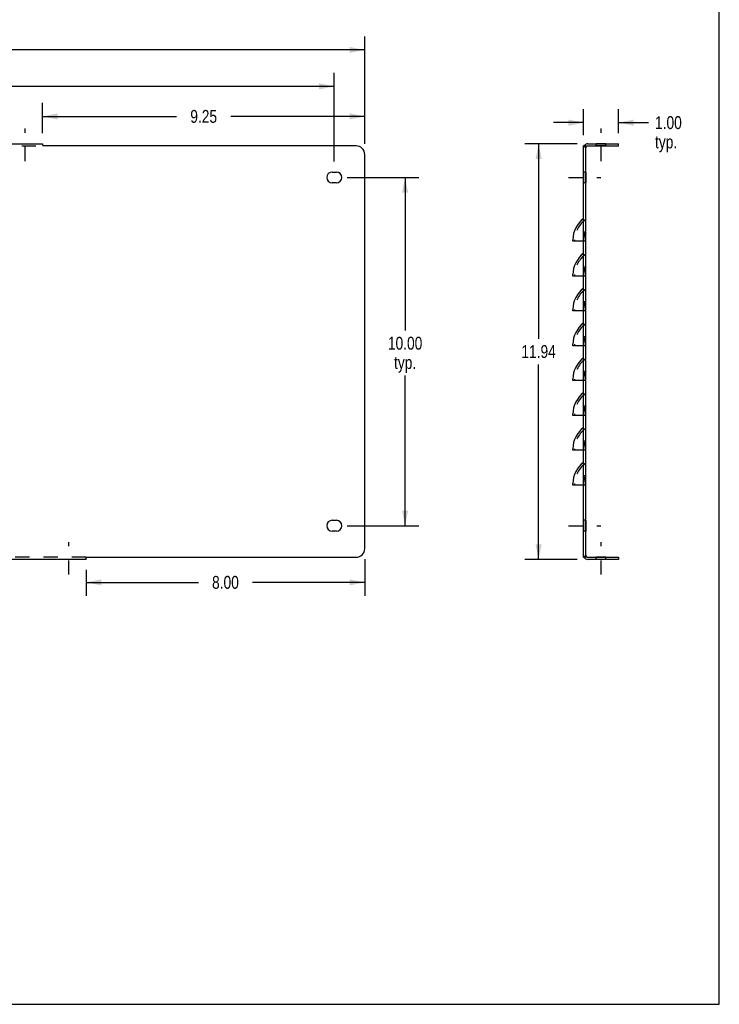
# Model space of a CAD drawing. Header units: inches. Extents: x 0 to 73.9, y 0 to 47.8.
# Tile 6 of 7: x 53.8 to 73.9, y 0 to 28.3. Entities that reach past the tile are written whole.
import ezdxf

# ---------------------------------------------------------------- set-up
doc = ezdxf.new("R2010")
doc.units = ezdxf.units.IN
doc.header["$LTSCALE"] = 4.065217
doc.header["$MEASUREMENT"] = 0
doc.linetypes.add('DASHED', pattern=[0.2, 0.1, -0.1])
doc.linetypes.add('HIDDEN', pattern=[0.2, 0.1, -0.1])
doc.layers.get('0').update_dxf_attribs({"linetype": 'CONTINUOUS'})
for name, color, linetype in [('02___PRT_ALL_AXES', 7, 'CONTINUOUS'), ('DEFAULT_2', 8, 'HIDDEN'), ('DIMENSIONS', 7, 'CONTINUOUS')]:
    doc.layers.add(name, color=color, linetype=linetype)
doc.styles.get("Standard").update_dxf_attribs({"font": 'txt', "width": 0.8})
doc.dimstyles.new('DIMSTYLE_1', dxfattribs={"dimtxt": 0.369565, "dimasz": 0.434783, "dimexe": 0.09, "dimexo": 0.07, "dimgap": 0.0425, "dimtad": 0, "dimtih": 1, "dimtoh": 1, "dimzin": 4, "dimdsep": 46, "dimtxsty": 'Standard', "dimblk": '_FILLED', "dimblk1": '_FILLED', "dimblk2": '_FILLED', "dimcen": 0.09, "dimadec": 0, "dimazin": 0, "dimtfac": 1, "dimtofl": 0, "dimtmove": 0, "dimatfit": 3, "dimldrblk": '_FILLED', "dimfxl": 0, "dimtolj": 1, "dimtzin": 4, "dimarcsym": 0})

# ---------------------------------------------------------------- blocks, each defined once
blk = doc.blocks.new('_FILLED')
at = {"color": 0, "linetype": 'ByBlock'}
blk.add_solid([(0, 0), (-1, 0.2), (-1, -0.2)], dxfattribs=at)
blk = doc.blocks.new('*D1')
at = {"layer": 'DIMENSIONS', "color": 2, "linetype": 'Continuous'}
for p, q in [((3.984, 24.709), (3.984, 27.799)), ((63.734, 24.709), (63.734, 27.799)), ((3.984, 27.408), (32.935, 27.408)), ((63.734, 27.408), (34.783, 27.408))]:
    blk.add_line(p, q, dxfattribs=at)
at = {"layer": 'DIMENSIONS', "color": 2, "linetype": 'Continuous', "xscale": 0.4347826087, "yscale": 0.4347826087, "zscale": 0.4347826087, "rotation": 180}
blk.add_blockref('_FILLED', (3.984, 27.408), dxfattribs=at)
at = {"layer": 'DIMENSIONS', "color": 2, "linetype": 'Continuous', "xscale": 0.4347826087, "yscale": 0.4347826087, "zscale": 0.4347826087}
blk.add_blockref('_FILLED', (63.734, 27.408), dxfattribs=at)
at = {"layer": 'DIMENSIONS', "color": 2, "linetype": 'Continuous', "insert": (33.859, 27.593), "char_height": 0.3696, "width": 1.47826, "attachment_point": 2, "line_spacing_factor": 0.9}
blk.add_mtext('59.75', dxfattribs=at)
blk = doc.blocks.new('*D2')
at = {"layer": 'DIMENSIONS', "color": 2, "linetype": 'Continuous'}
for p, q in [((69.834, 24.715), (68.334, 24.715)), ((68.725, 24.715), (68.725, 19.116)), ((68.725, 12.777), (68.725, 18.376)), ((69.834, 12.777), (68.334, 12.777))]:
    blk.add_line(p, q, dxfattribs=at)
at = {"layer": 'DIMENSIONS', "color": 2, "linetype": 'Continuous', "xscale": 0.4347826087, "yscale": 0.4347826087, "zscale": 0.4347826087}
for p, rotation in [((68.725, 24.715), 90), ((68.725, 12.777), 270)]:
    blk.add_blockref('_FILLED', p, dxfattribs=dict(at, rotation=rotation))
at = {"layer": 'DIMENSIONS', "color": 2, "linetype": 'Continuous', "insert": (68.725, 18.931), "char_height": 0.3696, "width": 1.47826, "attachment_point": 2, "line_spacing_factor": 0.9}
blk.add_mtext('11.94', dxfattribs=at)
blk = doc.blocks.new('*D3')
at = {"layer": 'DIMENSIONS', "color": 2, "linetype": 'Continuous'}
for p, q in [((54.484, 25.019), (54.484, 25.891)), ((63.734, 24.709), (63.734, 25.891)), ((54.484, 25.5), (58.333, 25.5)), ((63.734, 25.5), (59.885, 25.5))]:
    blk.add_line(p, q, dxfattribs=at)
at = {"layer": 'DIMENSIONS', "color": 2, "linetype": 'Continuous', "xscale": 0.4347826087, "yscale": 0.4347826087, "zscale": 0.4347826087, "rotation": 180}
blk.add_blockref('_FILLED', (54.484, 25.5), dxfattribs=at)
at = {"layer": 'DIMENSIONS', "color": 2, "linetype": 'Continuous', "xscale": 0.4347826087, "yscale": 0.4347826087, "zscale": 0.4347826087}
blk.add_blockref('_FILLED', (63.734, 25.5), dxfattribs=at)
at = {"layer": 'DIMENSIONS', "color": 2, "linetype": 'Continuous', "insert": (59.109, 25.685), "char_height": 0.3696, "width": 1.18261, "attachment_point": 2, "line_spacing_factor": 0.9}
blk.add_mtext('9.25', dxfattribs=at)
blk = doc.blocks.new('*D6')
at = {"layer": 'DIMENSIONS', "color": 2, "linetype": 'Continuous'}
for p, q in [((63.734, 12.783), (63.734, 11.727)), ((55.734, 12.473), (55.734, 11.727)), ((55.734, 12.118), (58.958, 12.118)), ((63.734, 12.118), (60.51, 12.118))]:
    blk.add_line(p, q, dxfattribs=at)
at = {"layer": 'DIMENSIONS', "color": 2, "linetype": 'Continuous', "xscale": 0.4347826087, "yscale": 0.4347826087, "zscale": 0.4347826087, "rotation": 180}
blk.add_blockref('_FILLED', (55.734, 12.118), dxfattribs=at)
at = {"layer": 'DIMENSIONS', "color": 2, "linetype": 'Continuous', "xscale": 0.4347826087, "yscale": 0.4347826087, "zscale": 0.4347826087}
blk.add_blockref('_FILLED', (63.734, 12.118), dxfattribs=at)
at = {"layer": 'DIMENSIONS', "color": 2, "linetype": 'Continuous', "insert": (59.734, 12.303), "char_height": 0.3696, "width": 1.18261, "attachment_point": 2, "line_spacing_factor": 0.9}
blk.add_mtext('8.00', dxfattribs=at)
blk = doc.blocks.new('*D7')
at = {"layer": 'DIMENSIONS', "color": 2, "linetype": 'Continuous'}
for p, q in [((70.018, 24.959), (70.018, 25.712)), ((71.018, 25.019), (71.018, 25.712)), ((70.018, 25.321), (69.149, 25.321)), ((71.018, 25.321), (71.882, 25.321))]:
    blk.add_line(p, q, dxfattribs=at)
at = {"layer": 'DIMENSIONS', "color": 2, "linetype": 'Continuous', "xscale": 0.4347826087, "yscale": 0.4347826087, "zscale": 0.4347826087}
blk.add_blockref('_FILLED', (70.018, 25.321), dxfattribs=at)
at = {"layer": 'DIMENSIONS', "color": 2, "linetype": 'Continuous', "xscale": 0.4347826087, "yscale": 0.4347826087, "zscale": 0.4347826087, "rotation": 180}
blk.add_blockref('_FILLED', (71.018, 25.321), dxfattribs=at)
at = {"layer": 'DIMENSIONS', "color": 2, "linetype": 'Continuous', "insert": (72.067, 25.506), "char_height": 0.3696, "width": 1.18261, "attachment_point": 1, "line_spacing_factor": 0.9}
blk.add_mtext('1.00\\Ptyp.', dxfattribs=at)
blk = doc.blocks.new('*D10')
at = {"layer": 'DIMENSIONS', "color": 2, "linetype": 'Continuous'}
for p, q in [((63.226, 23.746), (65.283, 23.746)), ((64.892, 23.746), (64.892, 19.356)), ((64.892, 13.746), (64.892, 18.062)), ((63.226, 13.746), (65.283, 13.746))]:
    blk.add_line(p, q, dxfattribs=at)
at = {"layer": 'DIMENSIONS', "color": 2, "linetype": 'Continuous', "xscale": 0.4347826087, "yscale": 0.4347826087, "zscale": 0.4347826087}
for p, rotation in [((64.892, 23.746), 90), ((64.892, 13.746), 270)]:
    blk.add_blockref('_FILLED', p, dxfattribs=dict(at, rotation=rotation))
at = {"layer": 'DIMENSIONS', "color": 2, "linetype": 'Continuous', "insert": (64.892, 19.171), "char_height": 0.3696, "width": 1.47826, "attachment_point": 2, "line_spacing_factor": 0.9}
blk.add_mtext('10.00\\Ptyp.', dxfattribs=at)
blk = doc.blocks.new('*D19')
at = {"color": 2, "linetype": 'Continuous'}
for p, q in [((4.859, 24.207), (4.859, 26.754)), ((62.859, 24.207), (62.859, 26.754)), ((4.859, 26.363), (32.935, 26.363)), ((62.859, 26.363), (34.783, 26.363))]:
    blk.add_line(p, q, dxfattribs=at)
at = {"color": 2, "linetype": 'Continuous', "xscale": 0.4347826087, "yscale": 0.4347826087, "zscale": 0.4347826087, "rotation": 180}
blk.add_blockref('_FILLED', (4.859, 26.363), dxfattribs=at)
at = {"color": 2, "linetype": 'Continuous', "xscale": 0.4347826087, "yscale": 0.4347826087, "zscale": 0.4347826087}
blk.add_blockref('_FILLED', (62.859, 26.363), dxfattribs=at)
at = {"color": 2, "linetype": 'Continuous', "insert": (33.859, 26.548), "char_height": 0.3696, "width": 1.47826, "attachment_point": 2, "line_spacing_factor": 0.9}
blk.add_mtext('58.00', dxfattribs=at)

msp = doc.modelspace()

# ---------------------------------------------------------------- linework, layer by layer
at = {"color": 7, "linetype": 'Continuous'}
for p, q in [((73.913, 0), (73.913, 47.826)), ((70.078, 24.655), (70.018, 24.655)), ((70.047, 24.673), (70.062, 24.66)), ((70.078, 12.837), (70.078, 24.655)), ((70.084, 24.642), (70.093, 24.634)), ((70.138, 24.655), (71.018, 24.655)), ((71.018, 24.655), (71.018, 24.715)), ((70.078, 12.837), (70.018, 12.837)), ((70.047, 12.819), (70.06, 12.83)), ((70.084, 12.85), (70.093, 12.858)), ((70.138, 12.837), (71.018, 12.837)), ((71.018, 12.837), (71.018, 12.777)), ((0, 0), (73.913, 0))]:
    msp.add_line(p, q, dxfattribs=at)
at = {"color": 3, "linetype": 'Continuous'}
for p, q in [((13.234, 24.715), (54.484, 24.715)), ((54.484, 24.715), (54.484, 24.673)), ((63.484, 24.655), (54.51, 24.655)), ((70.018, 12.837), (70.018, 24.655)), ((70.138, 24.715), (71.018, 24.715)), ((63.734, 13.087), (63.734, 24.405)), ((69.706, 21.913), (69.706, 21.957)), ((70.017, 21.914), (69.844, 21.913)), ((69.706, 20.913), (69.706, 20.957)), ((70.017, 20.914), (69.844, 20.913)), ((69.706, 19.913), (69.706, 19.957)), ((70.017, 19.914), (69.844, 19.913)), ((69.706, 18.913), (69.706, 18.957)), ((70.017, 18.914), (69.844, 18.913)), ((69.706, 17.913), (69.706, 17.957)), ((70.017, 17.914), (69.844, 17.913)), ((69.706, 16.913), (69.706, 16.957)), ((70.017, 16.914), (69.844, 16.913)), ((69.706, 15.913), (69.706, 15.957)), ((70.017, 15.914), (69.844, 15.913)), ((69.706, 14.913), (69.706, 14.957)), ((70.017, 14.914), (69.844, 14.913)), ((55.734, 12.777), (11.984, 12.777)), ((55.734, 12.777), (55.734, 12.819)), ((55.76, 12.837), (63.484, 12.837)), ((71.018, 12.777), (70.138, 12.777))]:
    msp.add_line(p, q, dxfattribs=at)
for points in [[(54.484, 24.673), (54.488, 24.67), (54.491, 24.667), (54.494, 24.665), (54.497, 24.663)], [(54.497, 24.663), (54.503, 24.66), (54.506, 24.657), (54.51, 24.655)], [(70.047, 24.673), (70.044, 24.67), (70.039, 24.667), (70.034, 24.665), (70.029, 24.663)], [(69.844, 21.913), (69.759, 21.913), (69.73, 21.913), (69.712, 21.913), (69.706, 21.913)], [(69.844, 20.913), (69.759, 20.913), (69.73, 20.913), (69.712, 20.913), (69.706, 20.913)], [(69.844, 19.913), (69.759, 19.913), (69.73, 19.913), (69.712, 19.913), (69.706, 19.913)], [(69.844, 18.913), (69.759, 18.913), (69.73, 18.913), (69.712, 18.913), (69.706, 18.913)], [(69.844, 17.913), (69.759, 17.913), (69.73, 17.913), (69.712, 17.913), (69.706, 17.913)], [(69.844, 16.913), (69.759, 16.913), (69.73, 16.913), (69.712, 16.913), (69.706, 16.913)], [(69.844, 15.913), (69.759, 15.913), (69.73, 15.913), (69.712, 15.913), (69.706, 15.913)], [(69.844, 14.913), (69.759, 14.913), (69.73, 14.913), (69.712, 14.913), (69.706, 14.913)], [(55.734, 12.819), (55.738, 12.822), (55.741, 12.825), (55.744, 12.827), (55.747, 12.829), (55.75, 12.83), (55.753, 12.832), (55.756, 12.835), (55.76, 12.837)], [(70.047, 12.819), (70.044, 12.822), (70.039, 12.825), (70.034, 12.827), (70.029, 12.829)]]:
    msp.add_lwpolyline(points, dxfattribs=at)
at = {"color": 7, "linetype": 'Continuous'}
msp.add_lwpolyline([(70.083, 24.642), (70.084, 24.641), (70.085, 24.64), (70.084, 24.642)], dxfattribs=at)
at = {"color": 3, "linetype": 'Continuous'}
for centre, radius, start, end in [((63.484, 24.405), 0.25, 0, 90), ((70.138, 24.595), 0.12, 90, 152.8187), ((70.506, 21.935), 0.8, 127.5623, 178.4272), ((70.506, 20.935), 0.8, 127.5623, 178.4272), ((70.506, 19.935), 0.8, 127.5623, 178.4272), ((70.506, 18.935), 0.8, 127.5623, 178.4272), ((70.506, 17.935), 0.8, 127.5623, 178.4272), ((70.506, 16.935), 0.8, 127.5623, 178.4272), ((70.506, 15.935), 0.8, 127.5623, 178.4272), ((70.506, 14.935), 0.8, 127.5623, 178.4272), ((63.484, 13.087), 0.25, 270, 360), ((70.138, 12.897), 0.12, 207.1813, 270)]:
    msp.add_arc(centre, radius, start, end, dxfattribs=at)
at = {"color": 7, "linetype": 'Continuous'}
for centre, start, end in [((70.138, 24.595), 90, 139.2637), ((70.138, 12.897), 220.7363, 270)]:
    msp.add_arc(centre, 0.06, start, end, dxfattribs=at)
at = {"layer": '02___PRT_ALL_AXES', "color": 2, "linetype": 'DASHED'}
for p, q in [((53.984, 24.219), (53.984, 25.15)), ((70.518, 24.219), (70.518, 25.15)), ((69.583, 23.746), (70.513, 23.746)), ((69.583, 13.746), (70.513, 13.746)), ((55.234, 12.341), (55.234, 13.272)), ((70.518, 12.341), (70.518, 13.272))]:
    msp.add_line(p, q, dxfattribs=at)
at = {"layer": '02___PRT_ALL_AXES', "color": 8, "linetype": 'HIDDEN'}
for p, q in [((70.378, 24.655), (70.378, 24.715)), ((70.659, 24.715), (70.378, 24.715)), ((70.659, 24.655), (70.378, 24.655)), ((70.659, 24.655), (70.659, 24.715)), ((70.018, 23.902), (70.018, 23.59)), ((70.078, 23.902), (70.018, 23.902)), ((70.078, 23.902), (70.078, 23.59)), ((70.078, 23.59), (70.018, 23.59)), ((70.078, 13.902), (70.018, 13.902)), ((70.018, 13.902), (70.018, 13.59)), ((70.078, 13.902), (70.078, 13.59)), ((70.078, 13.59), (70.018, 13.59)), ((70.659, 12.837), (70.378, 12.837)), ((70.378, 12.777), (70.378, 12.837)), ((70.659, 12.777), (70.378, 12.777)), ((70.659, 12.777), (70.659, 12.837))]:
    msp.add_line(p, q, dxfattribs=at)
at = {"layer": '02___PRT_ALL_AXES', "color": 3, "linetype": 'Continuous'}
for p, q in [((62.797, 23.902), (62.922, 23.902)), ((62.922, 23.59), (62.797, 23.59)), ((62.797, 13.902), (62.922, 13.902)), ((62.922, 13.59), (62.797, 13.59))]:
    msp.add_line(p, q, dxfattribs=at)
for centre, start, end in [((62.797, 23.746), 90, 270), ((62.922, 23.746), 270, 90), ((62.797, 13.746), 90, 270), ((62.922, 13.746), 270, 90)]:
    msp.add_arc(centre, 0.156, start, end, dxfattribs=at)
at = {"layer": 'DEFAULT_2', "color": 8, "linetype": 'HIDDEN'}
for p, q in [((13.234, 24.655), (54.484, 24.655)), ((70.048, 24.655), (70.048, 24.655)), ((70.062, 24.66), (70.084, 24.642)), ((70.023, 22.137), (70.018, 22.179)), ((70.018, 22.179), (70.023, 22.135)), ((70.078, 22.174), (70.018, 22.179)), ((70.024, 22.095), (70.022, 22.051)), ((70.024, 22.093), (70.023, 22.137)), ((69.766, 21.914), (69.706, 21.913)), ((69.766, 21.914), (69.766, 21.955)), ((70.017, 21.914), (69.766, 21.914)), ((70.016, 21.942), (70.016, 21.941)), ((70.016, 21.922), (70.016, 21.923)), ((70.016, 21.922), (70.017, 21.914)), ((70.017, 21.962), (70.019, 22.009)), ((70.017, 21.942), (70.017, 21.963)), ((70.017, 21.962), (70.017, 21.922)), ((70.017, 21.914), (70.017, 21.942)), ((70.017, 21.922), (70.017, 21.914)), ((70.078, 21.914), (70.018, 21.914)), ((70.022, 22.053), (70.019, 22.008)), ((69.766, 20.914), (69.766, 20.955)), ((70.016, 20.942), (70.016, 20.941)), ((70.017, 20.962), (70.019, 21.009)), ((70.017, 20.942), (70.017, 20.963)), ((70.017, 20.962), (70.017, 20.922)), ((70.017, 20.914), (70.017, 20.942)), ((70.018, 21.179), (70.023, 21.135)), ((70.078, 21.174), (70.018, 21.179)), ((70.022, 21.053), (70.019, 21.008)), ((70.024, 21.095), (70.022, 21.051)), ((69.766, 20.914), (69.706, 20.913)), ((70.017, 20.914), (69.766, 20.914)), ((70.016, 20.922), (70.016, 20.923)), ((70.016, 20.922), (70.017, 20.914)), ((70.017, 20.922), (70.017, 20.914)), ((70.078, 20.914), (70.018, 20.914)), ((70.018, 20.179), (70.023, 20.135)), ((70.078, 20.174), (70.018, 20.179)), ((70.024, 20.095), (70.022, 20.051)), ((69.766, 19.914), (69.706, 19.913)), ((69.766, 19.914), (69.766, 19.955)), ((70.017, 19.914), (69.766, 19.914)), ((70.016, 19.942), (70.016, 19.941)), ((70.016, 19.922), (70.016, 19.923)), ((70.016, 19.922), (70.017, 19.914)), ((70.017, 19.962), (70.019, 20.009)), ((70.017, 19.942), (70.017, 19.963)), ((70.017, 19.962), (70.017, 19.922)), ((70.017, 19.914), (70.017, 19.942)), ((70.017, 19.922), (70.017, 19.914)), ((70.078, 19.914), (70.018, 19.914)), ((70.022, 20.053), (70.019, 20.008)), ((69.766, 18.914), (69.766, 18.955)), ((70.017, 18.962), (70.019, 19.009)), ((70.017, 18.942), (70.017, 18.963)), ((70.017, 18.962), (70.017, 18.922)), ((70.018, 19.179), (70.023, 19.135)), ((70.078, 19.174), (70.018, 19.179)), ((70.022, 19.053), (70.019, 19.008)), ((70.024, 19.095), (70.022, 19.051)), ((69.766, 18.914), (69.706, 18.913)), ((70.017, 18.914), (69.766, 18.914)), ((70.016, 18.942), (70.016, 18.941)), ((70.016, 18.922), (70.016, 18.923)), ((70.016, 18.922), (70.017, 18.914)), ((70.017, 18.914), (70.017, 18.942)), ((70.017, 18.922), (70.017, 18.914)), ((70.078, 18.914), (70.018, 18.914)), ((70.018, 18.179), (70.023, 18.135)), ((70.078, 18.174), (70.018, 18.179)), ((69.766, 17.914), (69.706, 17.913)), ((69.766, 17.914), (69.766, 17.955)), ((70.017, 17.914), (69.766, 17.914)), ((70.016, 17.942), (70.016, 17.941)), ((70.016, 17.922), (70.016, 17.923)), ((70.016, 17.922), (70.017, 17.914)), ((70.017, 17.962), (70.019, 18.009)), ((70.017, 17.942), (70.017, 17.963)), ((70.017, 17.962), (70.017, 17.922)), ((70.017, 17.914), (70.017, 17.942)), ((70.017, 17.922), (70.017, 17.914)), ((70.078, 17.914), (70.018, 17.914)), ((70.022, 18.053), (70.019, 18.008)), ((70.024, 18.095), (70.022, 18.051)), ((70.017, 16.962), (70.019, 17.009)), ((70.078, 17.174), (70.018, 17.179)), ((70.018, 17.179), (70.023, 17.135)), ((70.022, 17.053), (70.019, 17.008)), ((70.024, 17.095), (70.022, 17.051)), ((69.766, 16.914), (69.706, 16.913)), ((69.766, 16.914), (69.766, 16.955)), ((70.017, 16.914), (69.766, 16.914)), ((70.016, 16.942), (70.016, 16.941)), ((70.016, 16.922), (70.016, 16.923)), ((70.016, 16.922), (70.017, 16.914)), ((70.017, 16.942), (70.017, 16.963)), ((70.017, 16.962), (70.017, 16.922)), ((70.017, 16.914), (70.017, 16.942)), ((70.017, 16.922), (70.017, 16.914)), ((70.078, 16.914), (70.018, 16.914)), ((70.078, 16.174), (70.018, 16.179)), ((70.018, 16.179), (70.023, 16.135)), ((69.766, 15.914), (69.706, 15.913)), ((69.766, 15.914), (69.766, 15.955)), ((70.017, 15.914), (69.766, 15.914)), ((70.016, 15.942), (70.016, 15.941)), ((70.016, 15.922), (70.016, 15.923)), ((70.016, 15.922), (70.017, 15.914)), ((70.017, 15.962), (70.019, 16.009)), ((70.017, 15.942), (70.017, 15.963)), ((70.017, 15.962), (70.017, 15.922)), ((70.017, 15.914), (70.017, 15.942)), ((70.017, 15.922), (70.017, 15.914)), ((70.078, 15.914), (70.018, 15.914)), ((70.022, 16.053), (70.019, 16.008)), ((70.024, 16.095), (70.022, 16.051)), ((70.017, 14.962), (70.019, 15.009)), ((70.078, 15.174), (70.018, 15.179)), ((70.018, 15.179), (70.023, 15.135)), ((70.022, 15.053), (70.019, 15.008)), ((70.024, 15.095), (70.022, 15.051)), ((69.766, 14.914), (69.706, 14.913)), ((69.766, 14.914), (69.766, 14.955)), ((70.017, 14.914), (69.766, 14.914)), ((70.016, 14.942), (70.016, 14.941)), ((70.016, 14.922), (70.016, 14.923)), ((70.016, 14.922), (70.017, 14.914)), ((70.017, 14.942), (70.017, 14.963)), ((70.017, 14.962), (70.017, 14.922)), ((70.017, 14.914), (70.017, 14.942)), ((70.017, 14.922), (70.017, 14.914)), ((70.078, 14.914), (70.018, 14.914)), ((55.734, 12.837), (11.984, 12.837)), ((70.06, 12.83), (70.084, 12.85)), ((70.084, 12.85), (70.085, 12.851))]:
    msp.add_line(p, q, dxfattribs=at)
for points in [[(70.029, 24.663), (70.025, 24.662), (70.022, 24.66), (70.019, 24.657), (70.018, 24.655)], [(70.048, 24.655), (70.049, 24.655), (70.051, 24.654), (70.055, 24.653), (70.058, 24.653), (70.062, 24.652), (70.065, 24.65), (70.069, 24.649), (70.072, 24.647), (70.076, 24.646), (70.079, 24.644), (70.082, 24.643), (70.083, 24.642)], [(70.058, 24.655), (70.054, 24.655), (70.05, 24.655)], [(70.093, 24.634), (70.093, 24.635), (70.092, 24.637), (70.089, 24.639), (70.087, 24.642), (70.084, 24.645), (70.081, 24.648), (70.079, 24.652), (70.078, 24.655)], [(70.024, 21.093), (70.023, 21.137), (70.018, 21.179)], [(70.024, 20.093), (70.023, 20.137), (70.018, 20.179)], [(70.024, 19.093), (70.023, 19.137), (70.018, 19.179)], [(70.024, 18.093), (70.023, 18.137), (70.018, 18.179)], [(70.024, 17.093), (70.023, 17.137), (70.018, 17.179)], [(70.024, 16.093), (70.023, 16.137), (70.018, 16.179)], [(70.024, 15.093), (70.023, 15.137), (70.018, 15.179)], [(70.029, 12.829), (70.025, 12.83), (70.022, 12.832), (70.019, 12.835), (70.018, 12.837)], [(70.053, 12.838), (70.051, 12.838), (70.049, 12.837), (70.049, 12.837)], [(70.05, 12.837), (70.054, 12.837), (70.058, 12.837)], [(70.085, 12.851), (70.085, 12.851), (70.084, 12.851), (70.082, 12.849), (70.079, 12.848), (70.076, 12.846), (70.072, 12.845), (70.069, 12.843), (70.065, 12.842), (70.062, 12.84), (70.058, 12.839), (70.055, 12.838), (70.053, 12.838)], [(70.093, 12.858), (70.093, 12.857), (70.092, 12.855), (70.089, 12.853), (70.087, 12.85), (70.084, 12.847), (70.081, 12.844), (70.079, 12.84), (70.078, 12.837)]]:
    msp.add_lwpolyline(points, dxfattribs=at)
for centre, radius, start, end in [((70.138, 24.595), 0.12, 152.8187, 180), ((70.138, 24.595), 0.06, 139.2637, 180), ((70.506, 21.935), 0.74, 125.308, 178.4706), ((70.506, 21.935), 0.49, 150.792, 182.4701), ((70.506, 20.935), 0.74, 125.308, 178.4706), ((70.506, 20.935), 0.49, 150.792, 182.4701), ((70.506, 19.935), 0.74, 125.308, 178.4706), ((70.506, 19.935), 0.49, 150.792, 182.4701), ((70.506, 18.935), 0.74, 125.308, 178.4706), ((70.506, 18.935), 0.49, 150.792, 182.4701), ((70.506, 17.935), 0.74, 125.308, 178.4706), ((70.506, 17.935), 0.49, 150.792, 182.4701), ((70.506, 16.935), 0.74, 125.308, 178.4706), ((70.506, 16.935), 0.49, 150.792, 182.4701), ((70.506, 15.935), 0.74, 125.308, 178.4706), ((70.506, 15.935), 0.49, 150.792, 182.4701), ((70.506, 14.935), 0.74, 125.308, 178.4706), ((70.506, 14.935), 0.49, 150.792, 182.4701), ((70.138, 12.897), 0.12, 180, 207.1813), ((70.138, 12.897), 0.06, 180, 220.7363)]:
    msp.add_arc(centre, radius, start, end, dxfattribs=at)

# ---------------------------------------------------------------- dimensions: what is measured, and where the dimension line sits
at = {"color": 2, "linetype": 'Continuous'}
dim = msp.add_linear_dim(base=(62.859, 26.363), p1=(4.859, 24.137), p2=(62.859, 24.137), dimstyle='DIMSTYLE_1', dxfattribs=at)
dim.commit()
dim.dimension.update_dxf_attribs({"geometry": '*D19', "text_midpoint": (33.859, 26.363), "dimtype": 160})
at = {"layer": 'DIMENSIONS', "color": 2, "linetype": 'Continuous'}
dim = msp.add_linear_dim(base=(63.734, 27.408), p1=(3.984, 24.639), p2=(63.734, 24.639), dimstyle='DIMSTYLE_1', dxfattribs=at)
dim.commit()
dim.dimension.update_dxf_attribs({"geometry": '*D1', "text_midpoint": (33.859, 27.408), "dimtype": 160})
for base, p1, p2, angle, picture, middle in [((54.484, 25.5), (63.734, 24.639), (54.484, 24.949), 180, '*D3', (59.109, 25.5)), ((68.725, 24.715), (69.904, 12.777), (69.904, 24.715), 90, '*D2', (68.725, 18.746)), ((55.734, 12.118), (63.734, 12.853), (55.734, 11.657), 180, '*D6', (59.734, 12.118))]:
    dim = msp.add_linear_dim(base=base, p1=p1, p2=p2, angle=angle, dimstyle='DIMSTYLE_1', dxfattribs=at)
    dim.commit()
    dim.dimension.update_dxf_attribs({"geometry": picture, "text_midpoint": middle, "dimtype": 160})
dim = msp.add_linear_dim(base=(71.018, 25.321), p1=(70.018, 25.782), p2=(71.018, 25.782), text='<>\\Ptyp.', dimstyle='DIMSTYLE_1', dxfattribs=at)
dim.commit()
dim.dimension.update_dxf_attribs({"geometry": '*D7', "text_midpoint": (72.658, 25.044), "dimtype": 160})
dim = msp.add_linear_dim(base=(64.892, 23.746), p1=(63.156, 13.746), p2=(63.156, 23.746), angle=90, text='<>\\Ptyp.', dimstyle='DIMSTYLE_1', dxfattribs=at)
dim.commit()
dim.dimension.update_dxf_attribs({"geometry": '*D10', "text_midpoint": (64.892, 18.709), "dimtype": 160})

doc.saveas('drawing.dxf')
